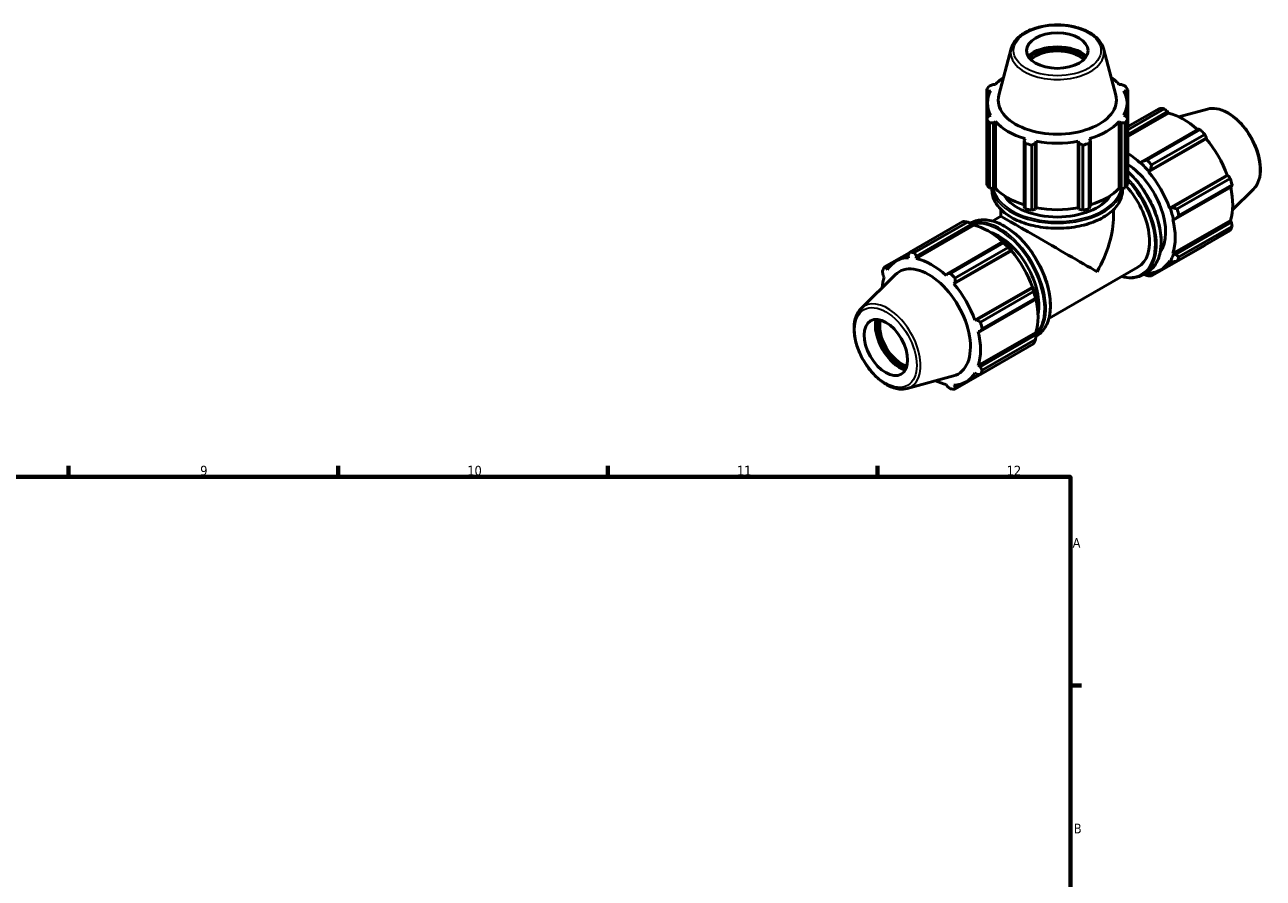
# Model space of a CAD drawing. Header units: millimetres. Extents: x 0 to 897, y 0 to 939.
# Tile 6 of 6: x 549 to 871, y 470 to 692. Entities that reach past the tile are written whole.
import ezdxf

# ---------------------------------------------------------------- set-up
doc = ezdxf.new("R2010")
doc.units = ezdxf.units.MM
for name, color, linetype, lineweight in [('Border (ISO)', 7, 'Continuous', 70), ('Visible (ISO)', 7, 'Continuous', 50), ('Visible Narrow (ISO)', 7, 'Continuous', 35)]:
    doc.layers.add(name, color=color, linetype=linetype, lineweight=lineweight)
doc.styles.add('Note Text (ISO)', font='tahoma.ttf')

# ---------------------------------------------------------------- blocks, each defined once
blk = doc.blocks.new('Borders Default Border')
at = {"layer": 'Border (ISO)'}
for p, q in [((560.67, 574), (560.67, 576.9)), ((630.75, 574), (630.75, 576.9)), ((700.83, 574), (700.83, 576.9)), ((770.92, 574), (770.92, 576.9)), ((821, 519.75), (823.9, 519.75))]:
    blk.add_line(p, q, dxfattribs=at)
at = {"layer": 'Border (ISO)', "flags": 128}
blk.add_lwpolyline([(20, 20), (20, 574), (821, 574), (821, 20), (20, 20)], dxfattribs=at)
at = {"layer": 'Border (ISO)', "color": 232, "true_color": 0xca0064, "char_height": 2.5, "attachment_point": 7, "style": 'Note Text (ISO)'}
for s, insert in [('9', (594.88, 574.35)), ('10', (664.29, 574.35)), ('11', (734.37, 574.4)), ('12', (804.46, 574.4)), ('A', (821.59, 555.62)), ('B', (821.89, 481.37))]:
    blk.add_mtext(s, dxfattribs=dict(at, insert=insert))

msp = doc.modelspace()

# ---------------------------------------------------------------- linework, layer by layer
at = {"layer": 'Visible (ISO)'}
for p, q in [((805.5994, 685.3217), (802.4226, 673.2404)), ((829.5952, 685.3217), (832.7721, 673.2404)), ((801.5114, 675.9989), (800.9925, 675.9991)), ((834.2022, 675.9991), (833.6833, 675.9989)), ((799.2492, 674.6165), (799.2492, 667.0119)), ((799.7437, 674.263), (800.3017, 674.3171)), ((799.7437, 673.0094), (799.7437, 674.263)), ((834.893, 674.3171), (835.4509, 674.263)), ((835.4509, 674.263), (835.4509, 673.0094)), ((835.9454, 667.0119), (835.9454, 674.6165)), ((799.4623, 667.3437), (799.4623, 671.1768)), ((835.7323, 667.3437), (835.7323, 671.1768)), ((835.9454, 665.0416), (844.1815, 669.7845)), ((845.3852, 669.6678), (835.9454, 664.2317)), ((856.6259, 669.6063), (849.2054, 667.5938)), ((799.2492, 650.0879), (799.2492, 667.0119)), ((800.3017, 668.0364), (799.7437, 667.7797)), ((800.9925, 666.0437), (801.5114, 666.3546)), ((801.5114, 649.0681), (801.5114, 666.3546)), ((833.6833, 649.0681), (833.6833, 666.3546)), ((833.6833, 666.3546), (834.2022, 666.0437)), ((835.4509, 667.7797), (834.893, 668.0364)), ((835.9454, 663.0346), (846.2529, 668.9702)), ((835.9454, 662.4352), (846.5117, 668.5199)), ((835.9454, 667.0119), (835.9454, 650.0879)), ((846.2529, 668.9702), (846.5117, 668.5199)), ((799.9544, 666.0316), (799.9544, 649.1076)), ((800.9925, 648.9125), (800.9925, 666.0437)), ((834.2022, 666.0437), (834.2022, 648.9125)), ((835.2403, 649.1076), (835.2403, 666.0316)), ((854.2138, 664.3858), (839.6726, 656.0122)), ((840.9126, 656.3376), (854.723, 664.2905)), ((855.9268, 663.0208), (842.1164, 655.0679)), ((809.2235, 661.9135), (808.9534, 661.4593)), ((808.9534, 661.4593), (808.9534, 644.3282)), ((809.2922, 643.7303), (809.2922, 660.6543)), ((810.9945, 660.2482), (810.9945, 643.3243)), ((811.9681, 660.7402), (812.144, 661.2169)), ((811.9681, 643.6091), (811.9681, 660.7402)), ((812.144, 643.9303), (812.144, 661.2169)), ((823.0506, 643.9303), (823.0506, 661.2169)), ((823.0506, 661.2169), (823.2265, 660.7402)), ((823.2265, 660.7402), (823.2265, 643.6091)), ((824.2001, 643.3243), (824.2001, 660.2482)), ((825.9025, 660.6543), (825.9025, 643.7303)), ((826.2413, 661.4593), (825.9711, 661.9135)), ((826.2413, 644.3282), (826.2413, 661.4593)), ((841.3376, 653.2906), (856.2889, 661.9005)), ((841.8044, 653.7637), (856.3455, 662.1374)), ((856.3455, 662.1374), (856.2889, 661.9005)), ((839.3139, 655.597), (839.2725, 655.4689)), ((839.6726, 656.0122), (839.3139, 655.597)), ((841.3376, 653.2906), (841.4013, 653.3954)), ((841.4013, 653.3954), (841.8044, 653.7637)), ((846.7909, 643.8453), (861.7422, 652.4552)), ((861.9747, 652.3873), (847.4336, 644.0136)), ((848.7192, 643.6315), (862.5296, 651.5844)), ((861.7422, 652.4552), (861.9747, 652.3873)), ((799.9544, 649.1076), (800.9925, 648.9125)), ((800.6323, 648.5108), (800.6323, 648.9802)), ((801.5114, 649.0681), (800.9925, 648.9125)), ((834.2022, 648.9125), (833.6833, 649.0681)), ((834.2022, 648.9125), (835.2403, 649.1076)), ((834.5623, 648.5108), (834.5623, 648.9802)), ((848.3166, 641.0404), (862.8577, 649.4141)), ((863.0282, 649.9055), (849.2178, 641.9527)), ((868.599, 648.8147), (863.1337, 643.4068)), ((808.9534, 644.3282), (809.2922, 643.7303)), ((812.144, 643.9303), (811.9681, 643.6091)), ((823.2265, 643.6091), (823.0506, 643.9303)), ((825.9025, 643.7303), (826.2413, 644.3282)), ((846.9132, 643.8484), (846.7909, 643.8453)), ((847.4336, 644.0136), (846.9132, 643.8484)), ((802.9724, 641.7427), (800.805, 640.4946)), ((802.9723, 641.7427), (802.9723, 643.4757)), ((810.9945, 643.3243), (811.9681, 643.6091)), ((823.2265, 643.6091), (824.2001, 643.3243)), ((832.2223, 641.7427), (832.2223, 643.4757)), ((847.6463, 640.965), (847.7778, 640.9372)), ((847.6463, 632.0483), (862.5976, 640.6582)), ((847.7778, 640.9372), (848.3166, 641.0404)), ((862.5976, 640.6582), (862.8577, 640.2098)), ((779.2679, 632.4032), (793.0783, 640.3561)), ((794.282, 640.2394), (780.4716, 632.2865)), ((795.9222, 639.3873), (780.9708, 630.7774)), ((780.9809, 631.3826), (795.522, 639.7563)), ((795.2578, 640.0005), (795.1139, 639.9176)), ((795.522, 639.7563), (795.8807, 639.5632)), ((795.8807, 639.5632), (795.9222, 639.3873)), ((862.8577, 640.2098), (848.3166, 631.8362)), ((862.5296, 638.0047), (848.7192, 630.0518)), ((849.2178, 631.1564), (863.0282, 639.1093)), ((803.4829, 635.1719), (788.9418, 626.7982)), ((789.8094, 626.9092), (803.6198, 634.8621)), ((803.6758, 635.0744), (803.4829, 635.1719)), ((842.1164, 626.22), (855.9268, 634.1729)), ((779.2462, 632.3612), (772.6651, 628.5714)), ((779.0765, 632.0324), (775.777, 630.1323)), ((778.8491, 631.5892), (778.9057, 630.9776)), ((780.9708, 630.7774), (780.9809, 631.3826)), ((805.6994, 632.768), (790.7481, 624.1581)), ((804.8236, 633.5924), (791.0132, 625.6396)), ((791.0735, 624.5497), (805.6146, 632.9234)), ((805.6146, 632.9234), (805.7631, 632.8727)), ((805.7631, 632.8727), (805.6994, 632.768)), ((847.7778, 631.9247), (847.6463, 632.0483)), ((848.3166, 631.8362), (847.7778, 631.9247)), ((773.2199, 628.3225), (774.2982, 628.9434)), ((773.4524, 627.8129), (773.2199, 628.3225)), ((838.5428, 628.4732), (815.4017, 615.1471)), ((844.4664, 627.8339), (848.1939, 629.9804)), ((846.7909, 630.1533), (846.9132, 630.0092)), ((846.9132, 630.0092), (847.4336, 629.88)), ((766.5957, 617.7614), (775.457, 626.5298)), ((772.3369, 626.3663), (772.597, 625.9179)), ((788.9418, 626.7982), (788.683, 626.3363)), ((790.7481, 624.1581), (791.0735, 624.5497)), ((839.9368, 626.5757), (840.9692, 627.1702)), ((841.4013, 626.8105), (841.3376, 626.9886)), ((841.8044, 626.6132), (841.4013, 626.8105)), ((842.7679, 627.168), (841.8044, 626.6132)), ((811.1527, 623.3226), (796.2014, 614.7127)), ((811.2439, 623.1733), (796.7027, 614.7996)), ((797.616, 614.2032), (811.4264, 622.156)), ((811.1527, 623.3226), (811.275, 623.3258)), ((811.275, 623.3258), (811.2439, 623.1733)), ((797.5857, 611.8265), (812.1269, 620.2002)), ((811.925, 620.4772), (798.1146, 612.5243)), ((812.1269, 620.2002), (812.1396, 620.4146)), ((796.7027, 614.7996), (796.2014, 614.7127)), ((797.0568, 611.8324), (797.5857, 611.8265)), ((812.0081, 611.5257), (797.0568, 602.9158)), ((812.0081, 611.5257), (812.1396, 611.402)), ((812.1269, 610.9959), (797.5857, 602.6222)), ((811.4264, 608.5763), (797.616, 600.6234)), ((798.1146, 601.728), (811.925, 609.6809)), ((812.19, 610.5973), (812.0561, 610.5202)), ((812.1396, 611.402), (812.1269, 610.9959)), ((791.0132, 596.7916), (804.8236, 604.7445)), ((797.5857, 602.6222), (797.0568, 602.9158)), ((778.5688, 596.9698), (790.6004, 600.2329)), ((797.2438, 600.6402), (793.8769, 598.7013)), ((796.2014, 601.0207), (796.7027, 600.666)), ((788.683, 598.0563), (788.9418, 597.6059)), ((791.0735, 597.3992), (790.7481, 597.856)), ((792.1783, 598.0355), (791.0735, 597.3992))]:
    msp.add_line(p, q, dxfattribs=at)
for centre, major_axis, ratio in [((817.5973, 684.7935), (8, 0), 0.5758617), ((773.0496, 607.6347), (3.9923, -6.9327), 0.57809312)]:
    msp.add_ellipse(centre, major_axis=major_axis, ratio=ratio, dxfattribs=at)
for centre, major_axis, ratio, start_param, end_param in [((817.5973, 680.5014), (-9.1159, 0), 0.5758617, 3.72320007, 5.7015779), ((817.5973, 680.5014), (-8.48, 0), 0.5758617, 3.667556, 5.75722196), ((817.5973, 680.109), (8, 0), 0.5758617, 0.53335794, 2.60823471), ((817.5973, 671.1768), (-18.135, 0), 0.5758617, 5.59137016, 5.80321976), ((817.5973, 671.1768), (-18.135, 0), 0.5758617, 3.6215582, 3.8334078), ((817.5973, 671.1768), (-18.135, 0), 0.5758617, 5.97775269, 6.58861793), ((817.5973, 670.8142), (-19.5, 0), 0.5758617, 5.84322243, 5.93775002), ((817.5973, 671.9172), (-15.3478, 0), 0.5758617, 6.1329002, 9.57506307), ((817.5973, 671.1768), (18.135, 0), 0.5758617, 5.97775269, 6.58861793), ((817.5973, 670.8142), (19.5, 0), 0.5758617, 0.34543529, 0.43996288), ((850.0541, 651.9787), (-9.7311, 16.8984), 0.57809312, 5.84515614, 5.93968373), ((817.5973, 670.8142), (-19.5, 0), 0.5758617, 0.34543529, 0.43996288), ((817.5973, 671.1768), (18.135, 0), 0.5758617, 3.6215582, 4.23242344), ((817.5973, 671.1768), (18.135, 0), 0.5758617, 5.19235452, 5.80321976), ((817.5973, 670.8142), (19.5, 0), 0.5758617, 5.84322243, 5.93775002), ((850.3677, 652.1593), (9.0499, -15.7155), 0.57809312, 2.06964335, 2.66356082), ((850.0541, 651.9787), (9.7311, -16.8984), 0.57809312, 1.91816532, 2.01269291), ((817.5973, 670.8142), (19.5, 0), 0.5758617, 4.2724261, 4.36695369), ((817.5973, 671.1768), (18.135, 0), 0.5758617, 4.40695636, 5.0178216), ((817.5973, 670.8142), (19.5, 0), 0.5758617, 5.05782427, 5.15235186), ((850.3677, 652.1593), (9.0499, -15.7155), 0.57809312, 1.26729742, 1.87816265), ((835.4164, 643.5494), (-9.0499, 15.7155), 0.57809312, 5.19428823, 5.45845574), ((835.4164, 643.5494), (7.2983, -12.6738), 0.57809312, 0.25568834, 2.30695165), ((835.4164, 643.5494), (9.1473, -15.8845), 0.57809312, 1.87816265, 2.05269558), ((836.2437, 644.0258), (-9.7311, 16.8984), 0.57809312, 5.05975798, 5.15428557), ((835.4164, 643.5494), (-9.0499, 15.7155), 0.57809312, 4.40889007, 5.01975531), ((850.0541, 651.9787), (9.7311, -16.8984), 0.57809312, 1.13276716, 1.22729475), ((817.5973, 653.8903), (-19.5, 0), 0.5758617, 0.34543529, 0.43996288), ((817.5973, 653.8903), (-18.135, 0), 0.5758617, 0.47996554, 1.07396345), ((817.5973, 649.966), (-14.625, 0), 0.5758617, 0.35107744, 2.79051521), ((817.5973, 653.8903), (-18.135, 0), 0.5758617, 2.06762921, 2.66162711), ((817.5973, 653.8903), (19.5, 0), 0.5758617, 5.84322243, 5.93775002), ((831.2445, 641.1469), (7.2983, -12.6738), 0.57809312, 0, 1.92732804), ((850.3677, 652.1593), (9.0499, -15.7155), 0.57809312, 0.48189925, 1.07597742), ((817.5973, 653.8903), (19.5, 0), 0.5758617, 4.2724261, 4.36695369), ((817.5973, 653.8903), (-18.135, 0), 0.5758617, 1.26536371, 1.87622895), ((817.5973, 653.8903), (19.5, 0), 0.5758617, 5.05782427, 5.15235186), ((835.4164, 643.5494), (9.1473, -15.8845), 0.57809312, 1.09276449, 1.26729742), ((817.5973, 633.2881), (-14.625, 8.4546), 0.00167248, 3.92795767, 6.28221845), ((817.5973, 633.2881), (-10.3514, -17.9061), 0.57697849, 1.57176318, 2.35716134), ((835.4164, 643.5494), (-9.0499, 15.7155), 0.57809312, 3.62349191, 4.23435714), ((836.2437, 644.0258), (-9.7311, 16.8984), 0.57809312, 4.27435981, 4.3688874), ((798.9509, 622.5503), (-9.7311, 16.8984), 0.57809312, 5.84515614, 5.93968373), ((799.7782, 623.0267), (9.0499, -15.7155), 0.57809312, 2.06964335, 2.66356082), ((802.4652, 624.5741), (-7.2983, 12.6738), 0.57809312, 3.72343147, 5.70134649), ((850.0541, 651.9787), (9.7311, -16.8984), 0.57809312, 0.34736899, 0.44189659), ((798.9509, 622.5503), (9.7311, -16.8984), 0.57809312, 1.91816532, 2.01269291), ((799.7782, 623.0267), (-9.1473, 15.8845), 0.57809312, 5.01975531, 5.19428823), ((784.8269, 614.4168), (-9.0499, 15.7155), 0.57809312, 5.9796864, 6.59055163), ((785.1405, 614.5974), (-9.7311, 16.8984), 0.57809312, 5.84515614, 5.93968373), ((799.7782, 623.0267), (9.0499, -15.7155), 0.57809312, 1.26729742, 1.87816265), ((835.4164, 643.5494), (9.1473, -15.8845), 0.57809312, 0.30736633, 0.48189925), ((836.2437, 644.0258), (9.7311, -16.8984), 0.57809312, 0.34736899, 0.44189659), ((785.1405, 614.5974), (-9.7311, 16.8984), 0.57809312, 0.34736899, 0.44189659), ((784.1865, 614.0481), (7.659, -13.3001), 0.57809312, 6.13201971, 9.57594356), ((784.8269, 614.4168), (-9.0499, 15.7155), 0.57809312, 5.19428823, 5.80515347), ((835.4164, 643.5494), (9.0499, -15.7155), 0.57809312, 5.9796864, 6.59055163), ((784.8269, 614.4168), (9.0499, -15.7155), 0.57809312, 3.62349191, 3.83428829), ((785.1405, 614.5974), (-9.7311, 16.8984), 0.57809312, 5.05975798, 5.15428557), ((835.4164, 643.5494), (9.1473, -15.8845), 0.57809312, 5.89482687, 5.9796864), ((836.2437, 644.0258), (9.7311, -16.8984), 0.57809312, 5.84515614, 5.93968373), ((784.8269, 614.4168), (-9.0499, 15.7155), 0.57809312, 4.40889007, 5.01975531), ((799.7782, 623.0267), (-9.1473, 15.8845), 0.57809312, 4.23435714, 4.40889007), ((798.9509, 622.5503), (9.7311, -16.8984), 0.57809312, 1.13276716, 1.22729475), ((799.7782, 623.0267), (9.0499, -15.7155), 0.57809312, 0.48189925, 1.07597742), ((776.7619, 609.7725), (4.5491, -7.8997), 0.57809312, 3.72135102, 5.70342694), ((776.7619, 609.7725), (4.2318, -7.3486), 0.57809312, 3.66504111, 5.75973685), ((777.1013, 609.968), (-3.9923, 6.9327), 0.57809312, 0.52994827, 2.61164438), ((784.8269, 614.4168), (-9.0499, 15.7155), 0.57809312, 3.62349191, 4.23435714), ((785.1405, 614.5974), (-9.7311, 16.8984), 0.57809312, 4.27435981, 4.3688874), ((798.9509, 622.5503), (9.7311, -16.8984), 0.57809312, 0.34736899, 0.44189659), ((784.8269, 614.4168), (9.0499, -15.7155), 0.57809312, 5.59048967, 5.80515347), ((784.8269, 614.4168), (9.0499, -15.7155), 0.57809312, 5.9796864, 6.59055163), ((785.1405, 614.5974), (9.7311, -16.8984), 0.57809312, 0.34736899, 0.44189659), ((785.1405, 614.5974), (9.7311, -16.8984), 0.57809312, 5.84515614, 5.93968373)]:
    msp.add_ellipse(centre, major_axis=major_axis, ratio=ratio, start_param=start_param, end_param=end_param, dxfattribs=at)
for points, knots in [([(829.5952, 685.3217), (829.3981, 686.0714), (829.0153, 686.7857), (827.9021, 688.1455), (827.1418, 688.7803), (825.3183, 689.887), (824.2434, 690.3518), (821.9113, 691.052), (820.6546, 691.2877), (818.087, 691.5117), (816.7768, 691.5012), (814.2258, 691.2365), (812.9855, 690.9823), (810.6905, 690.2482), (809.637, 689.7675), (807.8268, 688.6105), (807.0694, 687.9336), (806.0824, 686.5988), (805.7708, 685.9734), (805.5994, 685.3217)], [5.64807225, 5.64807225, 5.64807225, 5.64807225, 5.93832101, 5.93832101, 6.25694953, 6.25694953, 6.58794523, 6.58794523, 6.9181858, 6.9181858, 7.24687799, 7.24687799, 7.57564498, 7.57564498, 7.90604741, 7.90604741, 8.23680074, 8.23680074, 8.48909469, 8.48909469, 8.48909469, 8.48909469]), ([(856.6259, 669.6063), (857.3769, 669.81), (858.1898, 669.8349), (859.9289, 669.5486), (860.8605, 669.2065), (862.7328, 668.1783), (863.6732, 667.4788), (865.4453, 665.8069), (866.277, 664.8352), (867.7522, 662.7211), (868.3963, 661.5799), (869.4376, 659.2359), (869.8346, 658.0336), (870.3394, 655.6772), (870.446, 654.5237), (870.3409, 652.3768), (870.1291, 651.3824), (869.4614, 649.8653), (869.0758, 649.2866), (868.599, 648.8147)], [5.65088645, 5.65088645, 5.65088645, 5.65088645, 5.94146716, 5.94146716, 6.26007761, 6.26007761, 6.59097, 6.59097, 6.92117176, 6.92117176, 7.24985706, 7.24985706, 7.57862168, 7.57862168, 7.9089938, 7.9089938, 8.23961481, 8.23961481, 8.49014791, 8.49014791, 8.49014791, 8.49014791]), ([(835.9454, 653.3368), (836.7461, 652.6118), (837.5215, 651.8045), (839.3876, 649.5875), (840.4207, 648.0877), (842.1855, 644.93), (842.9171, 643.2727), (844.0059, 639.9643), (844.3626, 638.3137), (844.6616, 635.1818), (844.6034, 633.7011), (844.0686, 631.0626), (843.5928, 629.9034), (842.3883, 628.2152), (841.7283, 627.6073), (840.9692, 627.1702)], [6.56096214, 6.56096214, 6.56096214, 6.56096214, 6.77015749, 6.77015749, 7.09271721, 7.09271721, 7.4150731, 7.4150731, 7.73769505, 7.73769505, 8.0608475, 8.0608475, 8.38306218, 8.38306218, 8.64131351, 8.64131351, 8.64131351, 8.64131351]), ([(800.6323, 648.5108), (800.6323, 647.4683), (800.9149, 646.4275), (802.014, 644.4406), (802.8422, 643.4968), (804.9698, 641.7972), (806.2786, 641.0455), (809.2347, 639.8211), (810.8821, 639.3491), (814.3455, 638.7312), (816.1606, 638.5849), (819.7776, 638.631), (821.5788, 638.8232), (824.9892, 639.5278), (826.5975, 640.0403), (829.461, 641.339), (830.7153, 642.1253), (832.7352, 643.8988), (833.5026, 644.8859), (834.3648, 646.7656), (834.5623, 647.6378), (834.5623, 648.5108)], [2.35619449, 2.35619449, 2.35619449, 2.35619449, 2.66458493, 2.66458493, 2.98080025, 2.98080025, 3.30344677, 3.30344677, 3.62655739, 3.62655739, 3.9491201, 3.9491201, 4.27147612, 4.27147612, 4.59410184, 4.59410184, 4.91727292, 4.91727292, 5.23953348, 5.23953348, 5.49778714, 5.49778714, 5.49778714, 5.49778714]), ([(812.19, 610.5973), (813.0968, 611.1195), (813.8612, 611.8859), (815.0409, 613.8341), (815.4486, 615.0247), (815.865, 617.7198), (815.8656, 619.2305), (815.4554, 622.4056), (815.0438, 624.0696), (813.8528, 627.3806), (813.0742, 629.0268), (811.2289, 632.1382), (810.1628, 633.6028), (807.8478, 636.2051), (806.5992, 637.3421), (804.0405, 639.1728), (802.7306, 639.8656), (800.1801, 640.7274), (798.9387, 640.8977), (796.8739, 640.7033), (796.0169, 640.4376), (795.2578, 640.0005)], [3.92505711, 3.92505711, 3.92505711, 3.92505711, 4.23357653, 4.23357653, 4.54979425, 4.54979425, 4.87239899, 4.87239899, 5.19549375, 5.19549375, 5.51805347, 5.51805347, 5.84040935, 5.84040935, 6.16303131, 6.16303131, 6.48618375, 6.48618375, 6.80839844, 6.80839844, 7.06664976, 7.06664976, 7.06664976, 7.06664976]), ([(839.9368, 626.5757), (839.03, 626.0534), (837.9834, 625.777), (836.068, 625.7412), (835.2385, 625.8516), (834.3896, 626.0815)], [2.358128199, 2.358128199, 2.358128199, 2.358128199, 2.66664762, 2.66664762, 2.883635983, 2.883635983, 2.883635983, 2.883635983]), ([(766.5957, 617.7614), (766.0426, 617.2141), (765.6129, 616.5235), (764.9877, 614.8756), (764.816, 613.8982), (764.7655, 611.7627), (764.8986, 610.5982), (765.4551, 608.2263), (765.8781, 607.0193), (766.9661, 604.6823), (767.6299, 603.5524), (769.1345, 601.4752), (769.9751, 600.5283), (771.7598, 598.9089), (772.704, 598.2378), (774.6136, 597.2511), (775.5799, 596.9351), (777.2272, 596.7512), (777.9213, 596.7942), (778.5688, 596.9698)], [0.93463005, 0.93463005, 0.93463005, 0.93463005, 1.22521076, 1.22521076, 1.54382122, 1.54382122, 1.87471361, 1.87471361, 2.20491536, 2.20491536, 2.53360066, 2.53360066, 2.86236529, 2.86236529, 3.1927374, 3.1927374, 3.52335841, 3.52335841, 3.77389151, 3.77389151, 3.77389151, 3.77389151])]:
    msp.add_open_spline(points, degree=3, knots=knots, dxfattribs=at)
for points, weights in [([(799.9544, 675.5968), (800.484, 675.8041), (800.9925, 675.9991)], [1, 1.00276215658, 1.00471110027]), ([(834.2022, 675.9991), (834.7106, 675.8041), (835.2403, 675.5968)], [1.00471110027, 1.00276215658, 1]), ([(799.7437, 674.263), (799.5015, 674.4382), (799.2492, 674.6165)], [1.00471110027, 1.00276215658, 1]), ([(835.9454, 674.6165), (835.6931, 674.4382), (835.4509, 674.263)], [1, 1.00276215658, 1.00471110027]), ([(846.2529, 668.9702), (845.8297, 669.3129), (845.3852, 669.6678)], [1.00471110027, 1.00276215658, 1]), ([(799.2492, 667.0119), (799.5015, 667.4057), (799.7437, 667.7797)], [1, 1.00276215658, 1.00471110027]), ([(835.4509, 667.7797), (835.6931, 667.4057), (835.9454, 667.0119)], [1.00471110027, 1.00276215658, 1]), ([(800.9925, 666.0437), (800.484, 666.0398), (799.9544, 666.0316)], [1.00471110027, 1.00276215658, 1]), ([(835.2403, 666.0316), (834.7106, 666.0398), (834.2022, 666.0437)], [1, 1.00276215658, 1.00471110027]), ([(854.723, 664.2905), (854.465, 664.3402), (854.2138, 664.3858)], [1, 1.00276215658, 1.00471110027]), ([(856.3455, 662.1374), (856.1422, 662.5711), (855.9268, 663.0208)], [1.00471110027, 1.00276215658, 1]), ([(809.2922, 660.6543), (809.1193, 661.067), (808.9534, 661.4593)], [1, 1.00276215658, 1.00471110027]), ([(811.9681, 660.7402), (811.4912, 660.5012), (810.9945, 660.2482)], [1.00471110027, 1.00276215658, 1]), ([(824.2001, 660.2482), (823.7034, 660.5012), (823.2265, 660.7402)], [1, 1.00276215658, 1.00471110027]), ([(826.2413, 661.4593), (826.0753, 661.067), (825.9025, 660.6543)], [1.00471110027, 1.00276215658, 1]), ([(840.9126, 656.3376), (840.2746, 656.1685), (839.6726, 656.0122)], [1.01778159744, 1.01256858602, 1.00655992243]), ([(841.8044, 653.7637), (841.9518, 654.3994), (842.1164, 655.0679)], [1.00655992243, 1.01256858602, 1.01778159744]), ([(862.5296, 651.5844), (862.2483, 651.9951), (861.9747, 652.3873)], [1, 1.00276215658, 1.00471110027]), ([(862.8577, 649.4141), (862.943, 649.6558), (863.0282, 649.9055)], [1.00471110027, 1.00276215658, 1]), ([(848.7192, 643.6315), (848.0579, 643.8234), (847.4336, 644.0136)], [1.01778159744, 1.01256858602, 1.00655992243]), ([(848.3166, 641.0404), (848.7526, 641.4841), (849.2178, 641.9527)], [1.00655992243, 1.01256858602, 1.01778159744]), ([(794.282, 640.2394), (794.9201, 639.996), (795.522, 639.7563)], [1.01778159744, 1.01256858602, 1.00655992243]), ([(863.0282, 639.1093), (862.943, 639.6718), (862.8577, 640.2098)], [1, 1.00276215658, 1.00471110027]), ([(803.4829, 635.1719), (803.5554, 635.0233), (803.6198, 634.8621)], [1.00655992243, 1.01256858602, 1.01778159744]), ([(855.9268, 634.1729), (855.9376, 634.1939), (855.9485, 634.2149)], [1, 1.00013903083, 1.00027600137]), ([(778.8491, 631.5892), (779.0525, 631.9869), (779.2679, 632.4032)], [1.00471110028, 1.00276215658, 1]), ([(780.4716, 632.2865), (780.7297, 631.8243), (780.9809, 631.3826)], [1, 1.00276215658, 1.00471110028]), ([(804.8236, 633.5924), (805.2326, 633.2542), (805.6146, 632.9234)], [1.01778159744, 1.01256858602, 1.00655992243]), ([(849.2178, 631.1564), (848.7526, 631.5001), (848.3166, 631.8362)], [1.01778159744, 1.01256858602, 1.00655992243]), ([(772.6651, 628.5714), (772.9464, 628.4434), (773.2199, 628.3225)], [1, 1.00276215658, 1.00471110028]), ([(847.4336, 629.88), (848.0579, 629.961), (848.7192, 630.0518)], [1.00655992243, 1.01256858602, 1.01778159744]), ([(772.3369, 626.3663), (772.2517, 626.9043), (772.1665, 627.4668)], [1.00471110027, 1.00276215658, 1]), ([(788.9418, 626.7982), (789.365, 626.8516), (789.8094, 626.9092)], [1.00471110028, 1.00276215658, 1]), ([(791.0132, 625.6396), (791.0422, 625.0825), (791.0735, 624.5497)], [1, 1.00276215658, 1.00471110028]), ([(840.0808, 626.6585), (840.4886, 626.4985), (840.9126, 626.3367)], [1.0104890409, 1.01431158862, 1.01778159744]), ([(842.1164, 626.22), (841.9518, 626.4175), (841.8044, 626.6132)], [1.01778159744, 1.01256858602, 1.00655992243]), ([(811.2439, 623.1733), (811.3387, 622.6782), (811.4264, 622.156)], [1.00655992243, 1.01256858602, 1.01778159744]), ([(811.925, 620.4772), (812.0334, 620.339), (812.1269, 620.2002)], [1.01778159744, 1.01256858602, 1.00655992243]), ([(796.7027, 614.7996), (797.1483, 614.5065), (797.616, 614.2032)], [1.00471110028, 1.00276215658, 1]), ([(798.1146, 612.5243), (797.843, 612.1672), (797.5857, 611.8265)], [1, 1.00276215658, 1.00471110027]), ([(812.1269, 610.9959), (812.0334, 610.3549), (811.925, 609.6809)], [1.00655992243, 1.01256858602, 1.01778159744]), ([(797.5857, 602.6222), (797.843, 602.1832), (798.1146, 601.728)], [1.00471110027, 1.00276215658, 1]), ([(804.8648, 604.7977), (804.8442, 604.7712), (804.8236, 604.7445)], [1.01725081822, 1.01751723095, 1.01778159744]), ([(797.616, 600.6234), (797.1483, 600.6441), (796.7027, 600.666)], [1, 1.00276215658, 1.00471110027]), ([(789.8094, 596.9084), (789.365, 597.2632), (788.9418, 597.6059)], [1, 1.00276215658, 1.00471110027]), ([(791.0735, 597.3992), (791.0422, 597.1006), (791.0132, 596.7916)], [1.00471110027, 1.00276215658, 1])]:
    msp.add_rational_spline(points, weights, degree=2, dxfattribs=at)
at = {"layer": 'Visible Narrow (ISO)'}
for centre, major_axis, ratio in [((817.5973, 684.7935), (11.3522, 0), 0.5758617), ((773.0496, 607.6347), (5.6651, -9.8376), 0.57809312)]:
    msp.add_ellipse(centre, major_axis=major_axis, ratio=ratio, dxfattribs=at)
for centre, major_axis, ratio, start_param, end_param in [((817.5973, 684.2755), (-12.1347, 0), 0.5758617, 6.1329002, 9.57506307), ((861.697, 658.6834), (-6.0556, 10.5157), 0.57809312, 3.29275825, 6.13201971), ((831.2445, 641.1469), (8.3064, -14.4243), 0.57809312, 5.7854001, 8.23044353), ((832.5031, 641.8718), (8.4661, -14.7016), 0.57809312, 0, 2.06708533), ((831.4708, 641.2772), (8.4661, -14.7016), 0.57809312, 0, 1.97587615), ((817.5973, 648.5108), (16.965, 0), 0.5758617, 3.14159265, 6.28318531), ((817.5973, 649.7044), (-16.965, 0), 0.5758617, 0.07511842, 3.06647423), ((817.5973, 649.966), (16.645, 0), 0.5758617, 3.24991628, 6.17486168), ((802.6915, 624.7044), (8.4661, -14.7016), 0.57809312, 0.11507917, 3.02789565), ((803.7239, 625.2989), (-8.4661, 14.7016), 0.57809312, 3.14159265, 6.28318531), ((802.4652, 624.5741), (-8.3064, 14.4243), 0.57809312, 3.32225883, 6.104644), ((773.4977, 607.8928), (6.0556, -10.5157), 0.57809312, 6.13201971, 9.57594356)]:
    msp.add_ellipse(centre, major_axis=major_axis, ratio=ratio, start_param=start_param, end_param=end_param, dxfattribs=at)

# ---------------------------------------------------------------- block references
msp.add_blockref('Borders Default Border', (0, 0))

doc.saveas('drawing.dxf')
